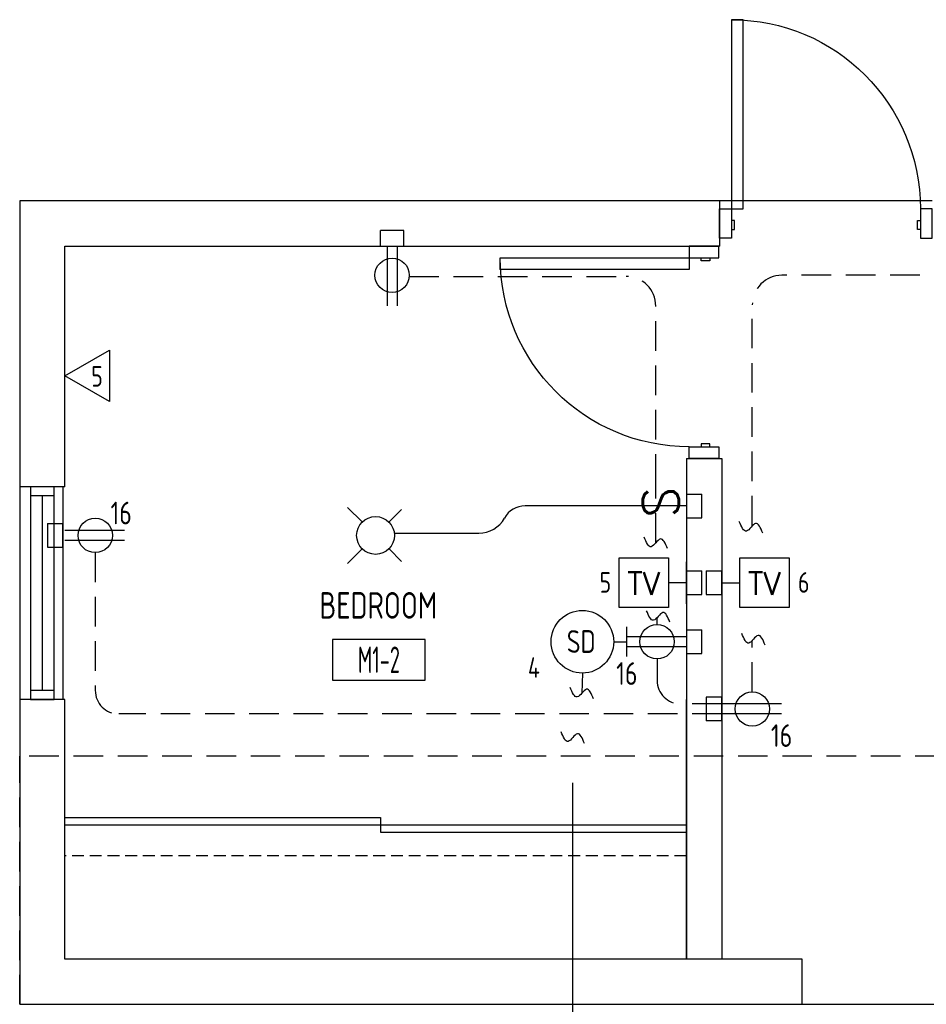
# Model space of a CAD drawing. Header units: inches. Extents: x 23373 to 33923, y 1540 to 5670.
# Tile 33 of 106: x 27145 to 27299, y 2708 to 2875. Entities that reach past the tile are written whole.
import ezdxf
from ezdxf.enums import TextEntityAlignment as Align

# ---------------------------------------------------------------- set-up
doc = ezdxf.new("R2010")
doc.units = ezdxf.units.IN
doc.header["$LTSCALE"] = 2
doc.header["$MEASUREMENT"] = 0
doc.linetypes.add('DASHED', pattern=[0.75, 0.5, -0.25])
doc.linetypes.add('HIDDEN', pattern=[0.375, 0.25, -0.125])
doc.layers.get('0').update_dxf_attribs({"color": 8, "linetype": 'CONTINUOUS'})
for name, color, linetype in [('a-door', 8, 'CONTINUOUS'), ('eeCtvDist', 5, 'CONTINUOUS'), ('eeFaDist', 4, 'CONTINUOUS'), ('eeLight-LINE', 5, 'CONTINUOUS'), ('eeLightDist', 200, 'CONTINUOUS'), ('eeLightSwitches', 200, 'CONTINUOUS'), ('eeRecepDist', 120, 'CONTINUOUS'), ('eeRecepLINE', 120, 'HIDDEN'), ('eeTelDist', 5, 'CONTINUOUS'), ('G-SYMB', 1, 'CONTINUOUS'), ('roof', 8, 'DASHED'), ('Walls', 1, 'CONTINUOUS')]:
    doc.layers.add(name, color=color, linetype=linetype)
doc.styles.add('100-48', font='archstyl.shx', dxfattribs={"width": 0.9, "height": 4.8})
doc.styles.add('MED', font='archstyl.shx', dxfattribs={"width": 0.8, "height": 0.125})
doc.styles.get("Standard").update_dxf_attribs({"font": 'simplex.shx'})

# ---------------------------------------------------------------- blocks, each defined once
blk = doc.blocks.new('Recep-1')
at = {"layer": 'eeRecepDist', "linetype": 'Continuous'}
for p, q in [((0, 0.0175694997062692), (0.2108339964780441, 0.0175694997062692)), ((0, -0.0175694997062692), (0.2108339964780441, -0.0175694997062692))]:
    blk.add_line(p, q, dxfattribs=at)
blk.add_circle((0.1032208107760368, -2.273736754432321e-13), 0.06057817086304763, dxfattribs=at)
blk = doc.blocks.new('TEL-OUT')
at = {"layer": 'eeTelDist', "linetype": 'ByBlock'}
for p, q in [((0, 0), (0.1573867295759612, 0.0908672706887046)), ((0.1573867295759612, 0.0908672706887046), (0.1573867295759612, -0.09086727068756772)), ((0.1573867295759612, -0.09086727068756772), (0, 0))]:
    blk.add_line(p, q, dxfattribs=at)
at = {"layer": 'eeTelDist'}
blk.add_line((2.842170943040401e-14, -0.07253261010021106), (0, 0.07253261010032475), dxfattribs=at)
blk = doc.blocks.new('Smoke-Dt')
at = {"layer": 'eeFaDist'}
blk.add_circle((0, 0), 0.1104238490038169, dxfattribs=at)
at = {"layer": 'eeFaDist', "style": '100-48', "width": 0.9}
blk.add_text('SD', height=0.08, dxfattribs=at).set_placement((-0.05483733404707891, -0.03906780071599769))
blk = doc.blocks.new('SP-SW')
at = {"layer": 'eeLightSwitches', "linetype": 'ByBlock'}
blk.add_line((0, 0), (0, 0.18732770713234), dxfattribs=at)
blk.add_text('S', height=0.1272141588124, dxfattribs=at).set_placement((-0.04181422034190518, 0.0267611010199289))
blk = doc.blocks.new('CEIL-LGT')
at = {"layer": 'eeLightDist', "linetype": 'ByBlock'}
for p, q in [((-0.04773157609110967, 0.04773157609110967), (-0.09913481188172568, 0.09913481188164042)), ((0.04699724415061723, 0.0469972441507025), (0.09164462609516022, 0.09164462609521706)), ((-0.04699724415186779, -0.04699724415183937), (-0.09869421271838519, -0.09869421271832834)), ((0.0477315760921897, -0.04773157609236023), (0.0917914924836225, -0.09179149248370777))]:
    blk.add_line(p, q, dxfattribs=at)
blk.add_circle((0, 0), 0.06666666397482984, dxfattribs=at)
blk = doc.blocks.new('CAJA 4X4 RECEPT')
at = {"layer": 'eeRecepDist', "color": 9}
for p, q in [((24133.99854333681, 2831.23417104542), (24129.99854333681, 2831.23417104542)), ((24129.99854333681, 2828.60917104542), (24129.99854333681, 2831.23417104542)), ((24133.99854333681, 2828.60917104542), (24133.99854333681, 2831.23417104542)), ((24129.99854333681, 2828.60917104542), (24133.99854333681, 2828.60917104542))]:
    blk.add_line(p, q, dxfattribs=at)
blk = doc.blocks.new('CAJA 4X4 LUCES')
at = {"layer": 'eeLight-LINE', "color": 8, "ltscale": 2}
for p, q in [((24065.98961399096, 2814.836149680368), (24061.98961399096, 2814.836149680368)), ((24061.98961399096, 2812.211149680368), (24061.98961399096, 2814.836149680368)), ((24065.98961399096, 2812.211149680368), (24065.98961399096, 2814.836149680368)), ((24061.98961399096, 2812.211149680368), (24065.98961399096, 2812.211149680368))]:
    blk.add_line(p, q, dxfattribs=at)
blk = doc.blocks.new('AINC-ROOMID')
at = {"layer": 'G-SYMB'}
blk.add_lwpolyline([(-0.2473152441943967, -0.3518933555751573), (0.2532671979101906, -0.3518933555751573), (0.2532671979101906, -0.1607061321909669), (-0.2473152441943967, -0.1607061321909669)], close=True, dxfattribs=at)
at = {"layer": 'G-SYMB', "color": 4, "linetype": 'Continuous', "style": 'MED', "oblique": -180, "text_generation_flag": 6}
for tag, p in [('%%UROOM-ID', (0, 0.2092985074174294)), ('%%USPAN', (0, 0))]:
    blk.add_attdef(tag, text='', height=0.125, rotation=180, dxfattribs=at).set_placement(p, align=Align.MIDDLE)
at = {"layer": 'G-SYMB', "color": 4, "linetype": 'Continuous', "style": 'MED', "text_generation_flag": 6, "width": 0.75}
blk.add_attdef('R-NUM', text='', height=0.125, rotation=180, dxfattribs=at).set_placement((0.002975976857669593, -0.2562997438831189), align=Align.MIDDLE)

msp = doc.modelspace()

# ---------------------------------------------------------------- linework, layer by layer
for p, q in [((27299.92531554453, 2843.859171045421), (27263.92531554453, 2843.859171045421)), ((27277.92531554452, 2707.85917104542), (27421.92531554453, 2707.85917104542))]:
    msp.add_line(p, q)
at = {"layer": 'a-door'}
for p, q in [((27145.42531554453, 2795.484170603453), (27145.42531687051, 2759.484170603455)), ((27152.73934528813, 2795.484170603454), (27152.73934528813, 2759.484170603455)), ((27147.23781620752, 2793.984168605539), (27147.23781620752, 2759.484170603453)), ((27149.23781620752, 2793.984168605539), (27149.23781620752, 2760.984170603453)), ((27151.21864221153, 2793.984170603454), (27151.21864221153, 2759.484172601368))]:
    msp.add_line(p, q, dxfattribs=at)
at = {"layer": 'a-door', "linetype": 'Continuous', "lineweight": -3}
for p, q in [((27153.05031554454, 2739.484170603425), (27206.48781554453, 2739.484170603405)), ((27206.48781554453, 2739.484170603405), (27206.48781554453, 2736.984170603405)), ((27153.05031554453, 2738.234170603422), (27258.30031554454, 2738.234170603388)), ((27206.48781554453, 2736.984170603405), (27258.30031554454, 2736.984170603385))]:
    msp.add_line(p, q, dxfattribs=at)
for points in [[(27265.92531554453, 2842.546671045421), (27267.92531554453, 2842.546671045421), (27267.92531554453, 2874.546671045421), (27265.92531554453, 2874.546671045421)], [(27265.92531554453, 2837.546671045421), (27263.92531554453, 2837.546671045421), (27263.92531554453, 2842.546671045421), (27265.92531554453, 2842.546671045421)], [(27297.92531554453, 2837.546671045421), (27299.92531554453, 2837.546671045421), (27299.92531554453, 2842.546671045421), (27297.92531554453, 2842.546671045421)], [(27265.92531554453, 2839.046671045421), (27266.42531554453, 2839.046671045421), (27266.42531554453, 2840.546671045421), (27265.92531554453, 2840.546671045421)], [(27297.92531554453, 2839.046671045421), (27297.42531554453, 2839.046671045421), (27297.42531554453, 2840.546671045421), (27297.92531554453, 2840.546671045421)], [(27263.80031554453, 2834.234171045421), (27263.80031554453, 2836.234171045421), (27258.80031554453, 2836.234171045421), (27258.80031554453, 2834.234171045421)], [(27258.80031554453, 2834.234171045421), (27258.80031554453, 2832.234171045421), (27226.80031554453, 2832.234171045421), (27226.80031554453, 2834.234171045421)], [(27262.30031554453, 2834.234171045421), (27262.30031554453, 2833.734171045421), (27260.80031554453, 2833.734171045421), (27260.80031554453, 2834.234171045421)], [(27263.80031554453, 2802.234171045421), (27263.80031554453, 2800.234171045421), (27258.80031554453, 2800.234171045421), (27258.80031554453, 2802.234171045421)], [(27262.30031554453, 2802.234171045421), (27262.30031554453, 2802.734171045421), (27260.80031554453, 2802.734171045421), (27260.80031554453, 2802.234171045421)]]:
    msp.add_lwpolyline(points, close=True, dxfattribs=at)
at = {"layer": 'a-door'}
for points in [[(27147.23781620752, 2795.484168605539), (27147.23781620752, 2793.984168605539), (27151.23781620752, 2793.984168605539), (27151.23781620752, 2795.484168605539)], [(27147.23781620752, 2760.984170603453), (27147.23781620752, 2759.484170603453), (27151.23781620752, 2759.484170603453), (27151.23781620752, 2760.984170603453)]]:
    msp.add_lwpolyline(points, close=True, dxfattribs=at)
at = {"layer": 'a-door', "linetype": 'Continuous', "lineweight": -3, "extrusion": (0, 0, -1)}
for centre, radius, start, end in [((-27265.92531554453, 2842.546671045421), 32, 90, 180), ((-27258.80031554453, 2834.234171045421), 32.00000000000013, 270, 0)]:
    msp.add_arc(centre, radius, start, end, dxfattribs=at)
at = {"layer": 'eeCtvDist', "linetype": 'ByBlock'}
for p, q in [((27246.89815996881, 2783.421334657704), (27255.2724876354, 2783.421334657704)), ((27246.89815996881, 2775.04700699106), (27246.89815996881, 2783.421334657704)), ((27255.2724876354, 2783.421334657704), (27255.2724876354, 2775.04700699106)), ((27258.30031554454, 2775.683313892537), (27258.30031554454, 2782.785027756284)), ((27264.30031554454, 2782.785027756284), (27264.30031554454, 2775.683313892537)), ((27267.32733364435, 2783.421334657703), (27275.70166131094, 2783.421334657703)), ((27267.32733364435, 2775.047006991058), (27267.32733364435, 2783.421334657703)), ((27275.70166131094, 2783.421334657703), (27275.70166131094, 2775.047006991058)), ((27258.30031554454, 2779.23417082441), (27255.2724876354, 2779.234170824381)), ((27264.30031554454, 2779.23417082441), (27267.32814345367, 2779.234170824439)), ((27255.2724876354, 2775.04700699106), (27246.89815996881, 2775.04700699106)), ((27275.70166131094, 2775.047006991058), (27267.32733364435, 2775.047006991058))]:
    msp.add_line(p, q, dxfattribs=at)
at = {"layer": 'eeFaDist'}
for p, q in [((27248.18028375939, 2771.755985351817), (27248.18028375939, 2766.713339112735)), ((27245.99163521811, 2769.234662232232), (27248.18028375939, 2769.234662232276))]:
    msp.add_line(p, q, dxfattribs=at)
at = {"layer": 'eeFaDist', "ltscale": 10}
msp.add_line((27240.69129046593, 2763.934317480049), (27240.62758753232, 2760.559702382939), dxfattribs=at)
at = {"layer": 'eeFaDist', "ltscale": 2}
msp.add_line((27239.06645092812, 2701.313096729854), (27239.06645092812, 2745.381102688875), dxfattribs=at)
at = {"layer": 'eeFaDist', "ltscale": 10}
for points in [[(27242.58608205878, 2759.560120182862), (27241.38169556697, 2761.188315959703), (27239.83183693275, 2759.884664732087), (27238.62745044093, 2761.512860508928)], [(27241.0457694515, 2752.029735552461), (27239.84138295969, 2753.657931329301), (27238.29152432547, 2752.354280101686), (27237.08713783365, 2753.982475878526)]]:
    msp.add_spline(points, degree=3, dxfattribs=at)
at = {"layer": 'eeLight-LINE', "ltscale": 10}
for p, q in [((27249.30858560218, 2792.234171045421), (27231.00673538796, 2792.234171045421)), ((27208.85324783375, 2787.609331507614), (27223.14175153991, 2787.609331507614))]:
    msp.add_line(p, q, dxfattribs=at)
for centre, radius, start, end in [((27231.00673538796, 2788.234171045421), 4, 90, 150.9135359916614), ((27223.14175153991, 2792.609331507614), 5, 270, 330.9135359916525)]:
    msp.add_arc(centre, radius, start, end, dxfattribs=at)
at = {"layer": 'eeRecepLINE', "ltscale": 10}
for p, q in [((27211.38796003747, 2831.069290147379), (27248.12729878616, 2831.069050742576)), ((27305.31163560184, 2831.279780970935), (27274.46610529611, 2831.279929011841)), ((27253.12729878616, 2795.986856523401), (27253.12729878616, 2826.069050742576)), ((27269.46610529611, 2788.924180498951), (27269.46610529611, 2826.279929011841)), ((27253.12729878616, 2785.980811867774), (27253.12729878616, 2795.986856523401)), ((27158.21539157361, 2784.326418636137), (27158.21539157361, 2761.016326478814)), ((27253.34591304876, 2772.141923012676), (27253.34591304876, 2773.401832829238)), ((27269.46596728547, 2760.766923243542), (27269.46610529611, 2769.450182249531)), ((27253.34531881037, 2766.326418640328), (27253.34536163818, 2762.702951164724)), ((27264.30047600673, 2758.702998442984), (27257.3453616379, 2758.702998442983)), ((27264.30031554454, 2757.016326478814), (27162.21539157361, 2757.016326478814))]:
    msp.add_line(p, q, dxfattribs=at)
for centre, radius, start, end in [((27248.12729878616, 2826.069050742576), 5, 0, 90), ((27274.46610529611, 2826.279929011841), 5, 90, 180), ((27257.3453616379, 2762.702998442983), 4, 180.0006772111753, 270), ((27162.21539157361, 2761.016326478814), 4, 180, 270)]:
    msp.add_arc(centre, radius, start, end, dxfattribs=at)
at = {"layer": 'eeRecepLINE', "linetype": 'Continuous'}
for points in [[(27271.22680955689, 2787.641877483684), (27270.02242306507, 2789.270073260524), (27268.47256443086, 2787.966422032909), (27267.26817793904, 2789.594617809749)], [(27255.10661730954, 2785.004444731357), (27253.90223081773, 2786.632640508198), (27252.35237218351, 2785.328989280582), (27251.14798569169, 2786.957185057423)], [(27255.51469695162, 2772.54666104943), (27254.3103104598, 2774.17485682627), (27252.76045182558, 2772.871205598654), (27251.55606533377, 2774.499401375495)], [(27271.63488919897, 2768.684174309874), (27270.43050270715, 2770.312370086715), (27268.88064407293, 2769.008718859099), (27267.67625758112, 2770.636914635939)]]:
    msp.add_spline(points, degree=3, dxfattribs=at)
at = {"layer": 'roof', "ltscale": 5}
for p in [(27459.55031554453, 2749.859171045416), (27145.42531554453, 2707.859171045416)]:
    msp.add_line(p, (27145.42531554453, 2749.859171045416), dxfattribs=at)
at = {"layer": 'roof', "ltscale": 2}
msp.add_line((27258.30031554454, 2732.989110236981), (27153.05031554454, 2732.98911023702), dxfattribs=at)
at = {"layer": 'Walls'}
for p, q in [((27263.92531554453, 2843.859171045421), (27145.42531554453, 2843.859171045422)), ((27145.42531554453, 2843.859171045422), (27145.42531554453, 2707.859171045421)), ((27263.92531554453, 2843.859171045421), (27263.92531554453, 2836.234171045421)), ((27153.05031554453, 2836.234171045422), (27263.92531554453, 2836.234171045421)), ((27153.05031554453, 2795.484170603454), (27153.05031554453, 2836.234171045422)), ((27258.30031554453, 2800.234171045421), (27258.30031554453, 2715.48417104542)), ((27258.30031554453, 2800.234171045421), (27264.30031554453, 2800.234171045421)), ((27264.30031554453, 2800.234171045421), (27264.30031554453, 2715.48417104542)), ((27153.05031554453, 2795.484170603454), (27145.42531554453, 2795.484170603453)), ((27153.05031554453, 2759.484170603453), (27145.42531687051, 2759.484170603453)), ((27153.05031554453, 2715.484171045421), (27153.05031554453, 2759.484170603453)), ((27258.30031554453, 2715.48417104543), (27258.30031554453, 2759.484170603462)), ((27277.92531554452, 2715.48417104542), (27153.05031554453, 2715.484171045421)), ((27277.92531554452, 2707.85917104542), (27277.92531554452, 2715.48417104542)), ((27145.42531554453, 2707.859171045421), (27277.92531554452, 2707.85917104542))]:
    msp.add_line(p, q, dxfattribs=at)

# ---------------------------------------------------------------- block references
ref = msp.add_blockref('AINC-ROOMID', (27206.14868159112, 2775.402209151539), dxfattribs=dict(xscale=31.40809428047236, yscale=35.94597718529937, zscale=31.40809428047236))
ref.add_attrib('%%USPAN', 'BEDROOM', dxfattribs={"layer": 'G-SYMB', "color": 4, "linetype": 'Continuous', "height": 4.493247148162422, "rotation": 180, "style": 'MED', "text_generation_flag": 6, "width": 0.8737582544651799}).set_placement((27206.14868159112, 2775.402209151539), align=Align.MIDDLE)
ref.add_attrib('R-NUM', 'M1-2', dxfattribs={"layer": 'G-SYMB', "color": 4, "linetype": 'Continuous', "height": 4.493247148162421, "rotation": 180, "style": 'MED', "text_generation_flag": 6, "width": 0.6553186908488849}).set_placement((27206.24215135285, 2766.189264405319), align=Align.MIDDLE)
at = {"layer": 'eeFaDist', "xscale": 48, "yscale": 48, "zscale": 48}
msp.add_blockref('Smoke-Dt', (27240.69129046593, 2769.234662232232), dxfattribs=at)
at = {"layer": 'eeLight-LINE'}
for p, rotation in [((24446.08916586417, 26856.22378503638), 270), ((30076.51122451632, -21306.13011196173), 89.99999999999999)]:
    msp.add_blockref('CAJA 4X4 LUCES', p, dxfattribs=dict(at, rotation=rotation))
at = {"layer": 'eeLightDist', "xscale": 48, "yscale": 48, "zscale": 48}
msp.add_blockref('CEIL-LGT', (27205.67531554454, 2787.234170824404), dxfattribs=at)
at = {"layer": 'eeLightSwitches', "xscale": 48, "yscale": 48, "zscale": 48, "rotation": 90}
msp.add_blockref('SP-SW', (27258.30031554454, 2792.234171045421), dxfattribs=at)
at = {"layer": 'eeRecepDist'}
msp.add_blockref('CAJA 4X4 RECEPT', (3076.489272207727, 7.625000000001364), dxfattribs=at)
at = {"layer": 'eeRecepDist', "xscale": 48, "yscale": 48, "zscale": 48}
for p, rotation in [((27208.48828690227, 2836.234090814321), 269.9945491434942), ((27163.17026709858, 2787.233699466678), 179.9945491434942), ((27258.30023531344, 2769.233699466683), 179.9945491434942), ((27274.42042756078, 2757.858699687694), 179.9945491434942)]:
    msp.add_blockref('Recep-1', p, dxfattribs=dict(at, rotation=rotation))
at = {"layer": 'eeRecepDist', "rotation": 270}
for p in [(24321.50517424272, 26919.23271416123), (24429.69114449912, 26911.23271416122), (24433.06614449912, 26911.23271416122), (24429.69114449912, 26901.23271416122)]:
    msp.add_blockref('CAJA 4X4 RECEPT', p, dxfattribs=at)
at = {"layer": 'eeTelDist', "xscale": 48, "yscale": 48, "zscale": 48}
msp.add_blockref('TEL-OUT', (27153.05031554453, 2814.263015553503), dxfattribs=at)

# ---------------------------------------------------------------- texts
at = {"layer": 'eeCtvDist', "color": 4, "style": '100-48', "width": 0.9}
for s, p in [('5', (27157.54692112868, 2812.423448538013)), ('5', (27243.61616026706, 2777.536168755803)), ('6', (27277.20569675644, 2777.536159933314)), ('4', (27231.47854032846, 2763.132196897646))]:
    msp.add_text(s, height=3.487696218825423, dxfattribs=at).set_placement(p)
at = {"layer": 'eeCtvDist', "color": 4, "linetype": 'ByBlock'}
for p in [(27251.08934809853, 2777.19525268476), (27271.51852177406, 2777.195252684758)]:
    msp.add_text('TV', height=3.84, dxfattribs=at).set_placement(p, align=Align.CENTER)
at = {"layer": 'eeRecepDist', "style": '100-48', "width": 0.9}
for p in [(27160.8063471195, 2789.109643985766), (27246.41895163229, 2761.937735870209), (27272.62174913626, 2751.433160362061)]:
    msp.add_text('16', height=3.84, dxfattribs=at).set_placement(p)

doc.saveas('drawing.dxf')
